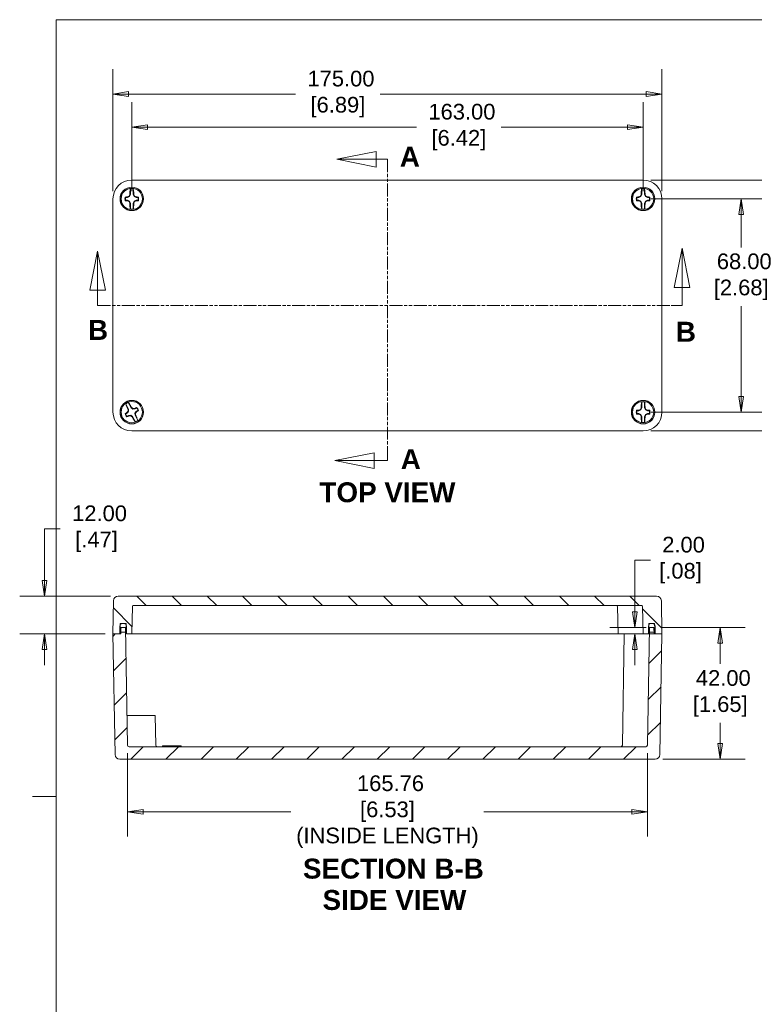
# Model space of a CAD drawing. Header units: millimetres. Extents: x 11 to 684, y 15 to 525.
# Tile 2 of 6: x 11 to 245, y 204 to 518. Entities that reach past the tile are written whole.
import ezdxf

# ---------------------------------------------------------------- set-up
doc = ezdxf.new("R2010")
doc.units = ezdxf.units.MM
doc.header["$LTSCALE"] = 2.5
doc.linetypes.add('DOUBLE_DASH_CHAIN', pattern=[1.2403, 0.6614, -0.0827, 0.1654, -0.0827, 0.1654, -0.0827])
for name, color, linetype, lineweight in [('Dimension (ANSI)', 7, 'Continuous', 9), ('Hatch (ANSI)', 7, 'Continuous', 9), ('Section Line (ANSI)', 7, 'DOUBLE_DASH_CHAIN', 9), ('Sketch Geometry (ANSI)', 7, 'Continuous', 9), ('Symbol (ANSI)', 7, 'Continuous', 9), ('Visible (ANSI)', 7, 'Continuous', 9)]:
    doc.layers.add(name, color=color, linetype=linetype, lineweight=lineweight)
doc.styles.add('Label Text (ANSI)', font='arialbd.ttf')
doc.styles.add('Note Text (ANSI)', font='arial.ttf')
doc.dimstyles.new('Default - mm (ANSI)', dxfattribs={"dimscale": 2.5, "dimtxt": 2, "dimasz": 2, "dimexe": 3.175, "dimexo": 1, "dimgap": 0.8, "dimtad": 0, "dimtih": 1, "dimtoh": 1, "dimrnd": 1e-08, "dimzin": 4, "dimdsep": 46, "dimtxsty": 'Note Text (ANSI)', "dimblk": 'Filled-1', "dimcen": 0.09, "dimdle": 10, "dimclrd": 256, "dimclre": 256, "dimclrt": 256, "dimadec": 1, "dimazin": 0, "dimtfac": 1.524, "dimtofl": 0, "dimtmove": 0, "dimatfit": 3, "dimfxl": 0, "dimtolj": 1, "dimtzin": 0, "dimlwd": -1, "dimlwe": -1, "dimarcsym": 0})

# ---------------------------------------------------------------- blocks, each defined once
blk = doc.blocks.new('Borders Default Border')
at = {"layer": 'Sketch Geometry (ANSI)'}
blk.add_line((8.89, 107.95), (5.87, 107.95), dxfattribs=at)
at = {"layer": 'Sketch Geometry (ANSI)', "flags": 128}
blk.add_lwpolyline([(8.89, 8.89), (8.89, 207.01), (270.51, 207.01), (270.51, 8.89), (8.89, 8.89)], dxfattribs=at)
blk = doc.blocks.new('2dTransSection0')
at = {"layer": 'Section Line (ANSI)', "linetype": 'Continuous'}
for p, q in [((14.18, 177.5), (13.18, 172.5)), ((14.18, 172.5), (14.18, 177.5)), ((15.18, 172.5), (14.18, 177.5)), ((88.7, 177.85), (87.7, 172.85)), ((88.7, 172.85), (88.7, 177.85)), ((89.7, 172.85), (88.7, 177.85)), ((13.18, 172.5), (15.18, 172.5)), ((14.18, 170.56), (14.18, 172.5)), ((87.7, 172.85), (89.7, 172.85)), ((88.7, 170.56), (88.7, 172.85)), ((14.18, 170.56), (15.58, 170.56)), ((87.3, 170.56), (88.7, 170.56))]:
    blk.add_line(p, q, dxfattribs=at)
at = {"layer": 'Section Line (ANSI)', "linetype": 'DOUBLE_DASH_CHAIN'}
blk.add_line((14.18, 170.56), (88.7, 170.56), dxfattribs=at)
at = {"layer": 'Section Line (ANSI)', "linetype": 'Continuous', "flags": 128}
for points in [[(15.18, 172.5), (14.18, 177.5), (13.18, 172.5), (15.18, 172.5)], [(89.7, 172.85), (88.7, 177.85), (87.7, 172.85), (89.7, 172.85)]]:
    blk.add_lwpolyline(points, dxfattribs=at)
at = {"layer": 'Section Line (ANSI)'}
for points in [[(15.18, 172.5), (14.18, 177.5), (13.18, 172.5), (15.18, 172.5)], [(89.7, 172.85), (88.7, 177.85), (87.7, 172.85), (89.7, 172.85)]]:
    blk.add_solid(points, dxfattribs=at)
at = {"layer": 'Section Line (ANSI)', "char_height": 2.54, "attachment_point": 7, "line_spacing_factor": 0.25, "style": 'Label Text (ANSI)'}
for insert in [(12.95, 166.17), (87.91, 165.94)]:
    blk.add_mtext('B', dxfattribs=dict(at, insert=insert))
blk = doc.blocks.new('2dTransSection1')
at = {"layer": 'Section Line (ANSI)', "linetype": 'Continuous'}
for p, q in [((49.7, 190.21), (44.7, 189.21)), ((49.7, 188.21), (49.7, 190.21)), ((49.7, 189.21), (44.7, 189.21)), ((44.7, 189.21), (49.7, 188.21)), ((51.14, 189.21), (49.7, 189.21)), ((51.14, 189.21), (51.14, 187.78)), ((51.14, 152.2), (51.14, 150.77)), ((49.44, 151.77), (44.44, 150.77)), ((49.44, 150.77), (44.44, 150.77)), ((44.44, 150.77), (49.44, 149.77)), ((49.44, 149.77), (49.44, 151.77)), ((51.14, 150.77), (49.44, 150.77))]:
    blk.add_line(p, q, dxfattribs=at)
at = {"layer": 'Section Line (ANSI)', "linetype": 'DOUBLE_DASH_CHAIN'}
blk.add_line((51.14, 189.21), (51.14, 150.77), dxfattribs=at)
at = {"layer": 'Section Line (ANSI)', "linetype": 'Continuous', "flags": 128}
for points in [[(49.7, 190.21), (44.7, 189.21), (49.7, 188.21), (49.7, 190.21)], [(49.44, 151.77), (44.44, 150.77), (49.44, 149.77), (49.44, 151.77)]]:
    blk.add_lwpolyline(points, dxfattribs=at)
at = {"layer": 'Section Line (ANSI)'}
for points in [[(49.7, 190.21), (44.7, 189.21), (49.7, 188.21), (49.7, 190.21)], [(49.44, 151.77), (44.44, 150.77), (49.44, 149.77), (49.44, 151.77)]]:
    blk.add_solid(points, dxfattribs=at)
at = {"layer": 'Section Line (ANSI)', "char_height": 2.54, "attachment_point": 7, "line_spacing_factor": 0.25, "style": 'Label Text (ANSI)'}
for insert in [(52.71, 188.26), (52.83, 149.69)]:
    blk.add_mtext('A', dxfattribs=dict(at, insert=insert))
blk = doc.blocks.new('Filled-1')
at = {"color": 0}
for p, q in [((0, 0), (-1, 0.15)), ((-1, 0.15), (-1, -0.15)), ((-1, 0), (0, 0)), ((-1, -0.15), (0, 0))]:
    blk.add_line(p, q, dxfattribs=at)
at = {"color": 0, "flags": 128}
blk.add_lwpolyline([(-1, -0.15), (0, 0), (-1, 0.15), (-1, -0.15)], dxfattribs=at)
at = {"color": 0}
blk.add_solid([(-1, -0.15), (0, 0), (-1, 0.15), (-1, -0.15)], dxfattribs=at)
blk = doc.blocks.new('*D10')
at = {"layer": 'Defpoints', "color": 0, "transparency": 16777216}
for p in [(215.34, 493.83), (40.34, 460.39), (215.34, 460.39)]:
    blk.add_point(p, dxfattribs=at)
at = {"layer": 'Dimension (ANSI)', "transparency": 16777216}
for p, q in [((40.34, 462.89), (40.34, 501.76)), ((215.34, 462.89), (215.34, 501.76)), ((45.34, 493.83), (98.57, 493.83)), ((210.34, 493.83), (125.54, 493.83))]:
    blk.add_line(p, q, dxfattribs=at)
at = {"layer": 'Dimension (ANSI)', "transparency": 16777216, "xscale": 5, "yscale": 5, "zscale": 5, "rotation": 180}
blk.add_blockref('Filled-1', (40.34, 493.83), dxfattribs=at)
at = {"layer": 'Dimension (ANSI)', "transparency": 16777216, "xscale": 5, "yscale": 5, "zscale": 5}
blk.add_blockref('Filled-1', (215.34, 493.83), dxfattribs=at)
at = {"layer": 'Dimension (ANSI)', "transparency": 16777216, "insert": (112.05, 493.83), "char_height": 5, "attachment_point": 5, "style": 'Note Text (ANSI)'}
blk.add_mtext('\\A1; 175.00\\P[6.89]', dxfattribs=at)
blk = doc.blocks.new('*D11')
at = {"layer": 'Defpoints', "color": 0, "transparency": 16777216}
for p in [(209.34, 466.39), (209.34, 386.39), (258.17, 386.39)]:
    blk.add_point(p, dxfattribs=at)
at = {"layer": 'Dimension (ANSI)', "transparency": 16777216}
for p, q in [((211.84, 466.39), (266.11, 466.39)), ((258.17, 461.39), (258.17, 424)), ((258.17, 391.39), (258.17, 405.23)), ((211.84, 386.39), (266.11, 386.39))]:
    blk.add_line(p, q, dxfattribs=at)
at = {"layer": 'Dimension (ANSI)', "transparency": 16777216, "xscale": 5, "yscale": 5, "zscale": 5}
for p, rotation in [((258.17, 466.39), 90), ((258.17, 386.39), 270)]:
    blk.add_blockref('Filled-1', p, dxfattribs=dict(at, rotation=rotation))
at = {"layer": 'Dimension (ANSI)', "transparency": 16777216, "insert": (258.17, 414.62), "char_height": 5, "attachment_point": 5, "style": 'Note Text (ANSI)'}
blk.add_mtext('\\A1; 80.00\\P[3.15]', dxfattribs=at)
blk = doc.blocks.new('*D12')
at = {"layer": 'Defpoints', "color": 0, "transparency": 16777216}
for p in [(209.34, 483.27), (46.34, 460.39), (209.34, 460.39)]:
    blk.add_point(p, dxfattribs=at)
at = {"layer": 'Dimension (ANSI)', "transparency": 16777216}
for p, q in [((46.34, 462.89), (46.34, 491.2)), ((209.34, 462.89), (209.34, 491.2)), ((51.34, 483.27), (137.13, 483.27)), ((204.34, 483.27), (164.1, 483.27))]:
    blk.add_line(p, q, dxfattribs=at)
at = {"layer": 'Dimension (ANSI)', "transparency": 16777216, "xscale": 5, "yscale": 5, "zscale": 5, "rotation": 180}
blk.add_blockref('Filled-1', (46.34, 483.27), dxfattribs=at)
at = {"layer": 'Dimension (ANSI)', "transparency": 16777216, "xscale": 5, "yscale": 5, "zscale": 5}
blk.add_blockref('Filled-1', (209.34, 483.27), dxfattribs=at)
at = {"layer": 'Dimension (ANSI)', "transparency": 16777216, "insert": (150.61, 483.27), "char_height": 5, "attachment_point": 5, "style": 'Note Text (ANSI)'}
blk.add_mtext('\\A1; 163.00\\P[6.42]', dxfattribs=at)
blk = doc.blocks.new('*D13')
at = {"layer": 'Defpoints', "color": 0, "transparency": 16777216}
for p in [(209.34, 460.39), (209.34, 392.39), (240.61, 392.39)]:
    blk.add_point(p, dxfattribs=at)
at = {"layer": 'Dimension (ANSI)', "transparency": 16777216}
for p, q in [((211.84, 460.39), (248.55, 460.39)), ((240.61, 455.39), (240.61, 444.94)), ((240.61, 397.39), (240.61, 426.18)), ((211.84, 392.39), (248.55, 392.39))]:
    blk.add_line(p, q, dxfattribs=at)
at = {"layer": 'Dimension (ANSI)', "transparency": 16777216, "xscale": 5, "yscale": 5, "zscale": 5}
for p, rotation in [((240.61, 460.39), 90), ((240.61, 392.39), 270)]:
    blk.add_blockref('Filled-1', p, dxfattribs=dict(at, rotation=rotation))
at = {"layer": 'Dimension (ANSI)', "transparency": 16777216, "insert": (240.61, 435.56), "char_height": 5, "attachment_point": 5, "style": 'Note Text (ANSI)'}
blk.add_mtext('\\A1; 68.00\\P[2.68]', dxfattribs=at)
blk = doc.blocks.new('*D17')
at = {"layer": 'Defpoints', "color": 0, "transparency": 16777216}
for p in [(42.02, 333.71), (18.54, 321.71), (40.34, 321.71)]:
    blk.add_point(p, dxfattribs=at)
at = {"layer": 'Dimension (ANSI)', "transparency": 16777216}
for p, q in [((18.54, 338.71), (18.54, 355.22)), ((18.54, 355.22), (23.54, 355.22)), ((39.52, 333.71), (10.6, 333.71)), ((37.84, 321.71), (10.6, 321.71)), ((18.54, 316.71), (18.54, 311.71))]:
    blk.add_line(p, q, dxfattribs=at)
at = {"layer": 'Dimension (ANSI)', "transparency": 16777216, "xscale": 5, "yscale": 5, "zscale": 5}
for p, rotation in [((18.54, 333.71), 270), ((18.54, 321.71), 90)]:
    blk.add_blockref('Filled-1', p, dxfattribs=dict(at, rotation=rotation))
at = {"layer": 'Dimension (ANSI)', "transparency": 16777216, "insert": (35.09, 355.22), "char_height": 5, "attachment_point": 5, "style": 'Note Text (ANSI)'}
blk.add_mtext('\\A1; 12.00\\P[.47]', dxfattribs=at)
blk = doc.blocks.new('*D18')
at = {"layer": 'Defpoints', "color": 0, "transparency": 16777216}
for p in [(212.8, 323.71), (233.93, 323.71), (213.17, 281.71)]:
    blk.add_point(p, dxfattribs=at)
at = {"layer": 'Dimension (ANSI)', "transparency": 16777216}
for p, q in [((215.3, 323.71), (241.86, 323.71)), ((233.93, 318.71), (233.93, 312.1)), ((233.93, 286.71), (233.93, 293.33)), ((215.67, 281.71), (241.86, 281.71))]:
    blk.add_line(p, q, dxfattribs=at)
at = {"layer": 'Dimension (ANSI)', "transparency": 16777216, "xscale": 5, "yscale": 5, "zscale": 5}
for p, rotation in [((233.93, 323.71), 90), ((233.93, 281.71), 270)]:
    blk.add_blockref('Filled-1', p, dxfattribs=dict(at, rotation=rotation))
at = {"layer": 'Dimension (ANSI)', "transparency": 16777216, "insert": (233.93, 302.71), "char_height": 5, "attachment_point": 5, "style": 'Note Text (ANSI)'}
blk.add_mtext('\\A1; 42.00\\P[1.65]', dxfattribs=at)
blk = doc.blocks.new('*D19')
at = {"layer": 'Defpoints', "color": 0, "transparency": 16777216}
for p in [(212.8, 323.71), (206.66, 321.71), (215.34, 321.71)]:
    blk.add_point(p, dxfattribs=at)
at = {"layer": 'Dimension (ANSI)', "transparency": 16777216}
for p, q in [((206.66, 328.71), (206.66, 345.22)), ((206.66, 345.22), (211.66, 345.22)), ((210.3, 323.71), (198.72, 323.71)), ((212.84, 321.71), (198.72, 321.71)), ((206.66, 316.71), (206.66, 311.71))]:
    blk.add_line(p, q, dxfattribs=at)
at = {"layer": 'Dimension (ANSI)', "transparency": 16777216, "xscale": 5, "yscale": 5, "zscale": 5}
for p, rotation in [((206.66, 323.71), 270), ((206.66, 321.71), 90)]:
    blk.add_blockref('Filled-1', p, dxfattribs=dict(at, rotation=rotation))
at = {"layer": 'Dimension (ANSI)', "transparency": 16777216, "insert": (221.26, 345.22), "char_height": 5, "attachment_point": 5, "style": 'Note Text (ANSI)'}
blk.add_mtext('\\A1; 2.00\\P[.08]', dxfattribs=at)
blk = doc.blocks.new('*D20')
at = {"layer": 'Defpoints', "color": 0, "transparency": 16777216}
for p in [(44.96, 286.21), (210.72, 286.21), (210.72, 264.99)]:
    blk.add_point(p, dxfattribs=at)
at = {"layer": 'Dimension (ANSI)', "transparency": 16777216}
for p, q in [((44.96, 283.71), (44.96, 257.05)), ((210.72, 283.71), (210.72, 257.05)), ((49.96, 264.99), (97.07, 264.99)), ((205.72, 264.99), (158.61, 264.99))]:
    blk.add_line(p, q, dxfattribs=at)
at = {"layer": 'Dimension (ANSI)', "transparency": 16777216, "xscale": 5, "yscale": 5, "zscale": 5, "rotation": 180}
blk.add_blockref('Filled-1', (44.96, 264.99), dxfattribs=at)
at = {"layer": 'Dimension (ANSI)', "transparency": 16777216, "xscale": 5, "yscale": 5, "zscale": 5}
blk.add_blockref('Filled-1', (210.72, 264.99), dxfattribs=at)
at = {"layer": 'Dimension (ANSI)', "transparency": 16777216, "insert": (127.84, 264.99), "char_height": 5, "attachment_point": 5, "style": 'Note Text (ANSI)'}
blk.add_mtext('\\A1; 165.76{\\fArial|b0|i0;\\H4.2038;}\\P[6.53]{\\P(INSIDE LENGTH\\fArial|b0|i0;\\H5.0000;)}', dxfattribs=at)

msp = doc.modelspace()

# ---------------------------------------------------------------- hatches: boundary and pattern name
at = {"layer": 'Hatch (ANSI)'}
h = msp.add_hatch(dxfattribs=at)
h.set_pattern_fill('ANSI31', color=256, scale=63.5, angle=90.00021, style=0)
h.set_pattern_definition([(135.0002, (0, 0), (-5.61264, -5.61268), [])])
edge = h.paths.add_edge_path()
edge.add_ellipse((213.656, 332.214), major_axis=(1.5, 0.026), ratio=1, start_angle=0, end_angle=89)
edge.add_line((213.656, 333.714), (42.023, 333.714))
edge.add_ellipse((42.023, 332.214), major_axis=(0, 1.5), ratio=1, start_angle=0, end_angle=89)
edge.add_line((40.523, 332.24), (40.339, 321.714))
edge.add_line((40.339, 321.714), (42.539, 321.714))
edge.add_line((42.539, 321.714), (42.561, 322.214))
edge.add_line((42.561, 322.214), (42.666, 324.616))
edge.add_line((42.666, 324.616), (42.681, 324.964))
edge.add_line((42.681, 324.964), (43.299, 324.964))
edge.add_line((43.299, 324.964), (43.879, 324.964))
edge.add_line((43.879, 324.964), (44.497, 324.964))
edge.add_line((44.497, 324.964), (44.512, 324.616))
edge.add_line((44.512, 324.616), (44.617, 322.214))
edge.add_line((44.617, 322.214), (44.639, 321.714))
edge.add_line((44.639, 321.714), (46.339, 321.714))
edge.add_line((46.339, 321.714), (46.515, 330.469))
edge.add_ellipse((46.765, 330.464), major_axis=(-0.25, 0.005), ratio=1, start_angle=271.15, end_angle=360, ccw=False)
edge.add_line((46.765, 330.714), (208.913, 330.714))
edge.add_ellipse((208.913, 330.464), major_axis=(0, 0.25), ratio=1, start_angle=271.15, end_angle=360, ccw=False)
edge.add_line((209.163, 330.469), (209.339, 321.714))
edge.add_line((209.339, 321.714), (211.039, 321.714))
edge.add_line((211.039, 321.714), (211.061, 322.214))
edge.add_line((211.061, 322.214), (211.166, 324.616))
edge.add_line((211.166, 324.616), (211.181, 324.964))
edge.add_line((211.181, 324.964), (211.799, 324.964))
edge.add_line((211.799, 324.964), (212.379, 324.964))
edge.add_line((212.379, 324.964), (212.997, 324.964))
edge.add_line((212.997, 324.964), (213.012, 324.616))
edge.add_line((213.012, 324.616), (213.117, 322.214))
edge.add_line((213.117, 322.214), (213.139, 321.714))
edge.add_line((213.139, 321.714), (215.339, 321.714))
edge.add_line((215.339, 321.714), (215.155, 332.24))
h = msp.add_hatch(dxfattribs=at)
h.set_pattern_fill('ANSI31', color=256, scale=63.5, style=0)
h.set_pattern_definition([(45, (0, 0), (-5.61266, 5.61266), [])])
edge = h.paths.add_edge_path()
edge.add_ellipse((213.167, 283.214), major_axis=(0, -1.5), ratio=1, start_angle=0, end_angle=89)
edge.add_line((214.667, 283.188), (215.339, 321.714))
edge.add_line((215.339, 321.714), (213.139, 321.714))
edge.add_line((213.139, 321.714), (212.839, 321.714))
edge.add_line((212.839, 321.714), (212.83, 322.214))
edge.add_line((212.83, 322.214), (212.804, 323.714))
edge.add_line((212.804, 323.714), (211.374, 323.714))
edge.add_line((211.374, 323.714), (211.348, 322.214))
edge.add_line((211.348, 322.214), (210.719, 286.205))
edge.add_ellipse((210.219, 286.214), major_axis=(0.5, -0.009), ratio=1, start_angle=271, end_angle=360, ccw=False)
edge.add_line((210.219, 285.714), (45.459, 285.714))
edge.add_ellipse((45.459, 286.214), major_axis=(0, -0.5), ratio=1, start_angle=271, end_angle=360, ccw=False)
edge.add_line((44.959, 286.205), (44.33, 322.214))
edge.add_line((44.33, 322.214), (44.304, 323.714))
edge.add_line((44.304, 323.714), (42.874, 323.714))
edge.add_line((42.874, 323.714), (42.848, 322.214))
edge.add_line((42.848, 322.214), (42.839, 321.714))
edge.add_line((42.839, 321.714), (42.539, 321.714))
edge.add_line((42.539, 321.714), (40.339, 321.714))
edge.add_line((40.339, 321.714), (41.012, 283.188))
edge.add_ellipse((42.511, 283.214), major_axis=(-1.5, -0.026), ratio=1, start_angle=0, end_angle=89)
edge.add_line((42.511, 281.714), (213.167, 281.714))
h = msp.add_hatch(dxfattribs=at)
h.set_pattern_fill('ANSI31', color=256, scale=63.5, angle=14.99998, style=0)
h.set_pattern_definition([(60, (0, 0), (-6.87408, 3.96875), [])])
edge = h.paths.add_edge_path()
edge.add_ellipse((43.879, 324.214), major_axis=(0.75, 0.013), ratio=1, start_angle=0, end_angle=31.38774)
edge.add_ellipse((43.879, 324.214), major_axis=(0.633, 0.402), ratio=1, start_angle=0, end_angle=57.61226)
edge.add_line((43.879, 324.964), (43.299, 324.964))
edge.add_ellipse((43.299, 324.214), major_axis=(0, 0.75), ratio=1, start_angle=0, end_angle=57.61226)
edge.add_ellipse((43.299, 324.214), major_axis=(-0.633, 0.402), ratio=1, start_angle=0, end_angle=31.38774)
edge.add_line((42.549, 324.227), (42.514, 322.214))
edge.add_line((42.514, 322.214), (42.561, 322.214))
edge.add_line((42.561, 322.214), (42.848, 322.214))
edge.add_line((42.848, 322.214), (44.33, 322.214))
edge.add_line((44.33, 322.214), (44.617, 322.214))
edge.add_line((44.617, 322.214), (44.664, 322.214))
edge.add_line((44.664, 322.214), (44.629, 324.227))
edge = h.paths.add_edge_path()
edge.add_ellipse((211.799, 324.214), major_axis=(0, 0.75), ratio=1, start_angle=0, end_angle=57.61226)
edge.add_ellipse((211.799, 324.214), major_axis=(-0.633, 0.402), ratio=1, start_angle=0, end_angle=31.38774)
edge.add_line((211.049, 324.227), (211.014, 322.214))
edge.add_line((211.014, 322.214), (211.061, 322.214))
edge.add_line((211.061, 322.214), (211.348, 322.214))
edge.add_line((211.348, 322.214), (212.83, 322.214))
edge.add_line((212.83, 322.214), (213.117, 322.214))
edge.add_line((213.117, 322.214), (213.164, 322.214))
edge.add_line((213.164, 322.214), (213.129, 324.227))
edge.add_ellipse((212.379, 324.214), major_axis=(0.75, 0.013), ratio=1, start_angle=0, end_angle=31.38774)
edge.add_ellipse((212.379, 324.214), major_axis=(0.633, 0.402), ratio=1, start_angle=0, end_angle=57.61226)
edge.add_line((212.379, 324.964), (211.799, 324.964))

# ---------------------------------------------------------------- linework, layer by layer
at = {"layer": 'Visible (ANSI)'}
for p, q in [((46.338, 466.39), (209.34, 466.39)), ((209.34, 466.39), (46.338, 466.39)), ((45.597, 461.132), (45.89, 461.76)), ((45.728, 461.796), (45.89, 461.76)), ((45.89, 463.632), (45.89, 461.76)), ((46.788, 463.632), (46.788, 461.76)), ((46.951, 461.796), (46.788, 461.76)), ((46.788, 461.76), (47.081, 461.132)), ((208.597, 461.132), (208.89, 461.76)), ((208.728, 461.796), (208.89, 461.76)), ((208.89, 463.632), (208.89, 461.76)), ((209.788, 463.632), (209.788, 461.76)), ((209.951, 461.796), (209.788, 461.76)), ((209.788, 461.76), (210.081, 461.132)), ((40.339, 392.389), (40.339, 460.391)), ((40.339, 460.391), (40.339, 392.389)), ((44.366, 460.839), (44.969, 460.839)), ((44.969, 459.941), (44.366, 459.941)), ((44.933, 461.001), (44.969, 460.839)), ((44.933, 459.778), (44.969, 459.941)), ((44.969, 460.839), (45.597, 461.132)), ((45.597, 459.648), (44.969, 459.941)), ((45.471, 461.258), (45.597, 461.132)), ((45.471, 459.521), (45.597, 459.648)), ((45.89, 459.02), (45.597, 459.648)), ((45.728, 458.984), (45.89, 459.02)), ((45.89, 457.148), (45.89, 459.02)), ((47.081, 459.648), (46.788, 459.02)), ((46.951, 458.984), (46.788, 459.02)), ((46.788, 457.148), (46.788, 459.02)), ((47.208, 461.258), (47.081, 461.132)), ((47.081, 461.132), (47.709, 460.839)), ((47.709, 459.941), (47.081, 459.648)), ((47.208, 459.521), (47.081, 459.648)), ((47.745, 461.001), (47.709, 460.839)), ((47.709, 460.839), (48.312, 460.839)), ((48.312, 459.941), (47.709, 459.941)), ((47.745, 459.778), (47.709, 459.941)), ((207.366, 460.839), (207.969, 460.839)), ((207.969, 459.941), (207.366, 459.941)), ((207.933, 461.001), (207.969, 460.839)), ((207.933, 459.778), (207.969, 459.941)), ((207.969, 460.839), (208.597, 461.132)), ((208.597, 459.648), (207.969, 459.941)), ((208.471, 461.258), (208.597, 461.132)), ((208.471, 459.521), (208.597, 459.648)), ((208.89, 459.02), (208.597, 459.648)), ((208.728, 458.984), (208.89, 459.02)), ((208.89, 457.148), (208.89, 459.02)), ((210.081, 459.648), (209.788, 459.02)), ((209.951, 458.984), (209.788, 459.02)), ((209.788, 457.148), (209.788, 459.02)), ((210.208, 461.258), (210.081, 461.132)), ((210.081, 461.132), (210.709, 460.839)), ((210.709, 459.941), (210.081, 459.648)), ((210.208, 459.521), (210.081, 459.648)), ((210.745, 461.001), (210.709, 460.839)), ((210.709, 460.839), (211.312, 460.839)), ((211.312, 459.941), (210.709, 459.941)), ((210.745, 459.778), (210.709, 459.941)), ((215.339, 460.391), (215.339, 392.389)), ((215.339, 392.389), (215.339, 460.391)), ((208.89, 395.632), (208.89, 393.76)), ((209.788, 395.632), (209.788, 393.76)), ((44.417, 395.039), (45.298, 393.388)), ((44.919, 392.141), (45.335, 392.696)), ((45.138, 393.343), (45.298, 393.388)), ((45.164, 392.747), (45.335, 392.696)), ((45.209, 395.462), (46.09, 393.81)), ((45.335, 392.696), (45.298, 393.388)), ((46.217, 393.919), (46.09, 393.81)), ((46.09, 393.81), (46.645, 393.394)), ((46.697, 393.565), (46.645, 393.394)), ((46.645, 393.394), (47.337, 393.431)), ((47.292, 393.591), (47.337, 393.431)), ((47.337, 393.431), (47.869, 393.715)), ((47.759, 392.639), (47.344, 392.084)), ((48.291, 392.923), (47.759, 392.639)), ((47.868, 392.512), (47.759, 392.639)), ((207.366, 392.839), (207.969, 392.839)), ((207.933, 393.001), (207.969, 392.839)), ((207.969, 392.839), (208.597, 393.132)), ((208.471, 393.258), (208.597, 393.132)), ((208.597, 393.132), (208.89, 393.76)), ((208.728, 393.796), (208.89, 393.76)), ((209.951, 393.796), (209.788, 393.76)), ((209.788, 393.76), (210.081, 393.132)), ((210.208, 393.258), (210.081, 393.132)), ((210.081, 393.132), (210.709, 392.839)), ((210.745, 393.001), (210.709, 392.839)), ((210.709, 392.839), (211.312, 392.839)), ((44.387, 391.857), (44.919, 392.141)), ((45.341, 391.349), (44.809, 391.065)), ((44.81, 392.268), (44.919, 392.141)), ((46.033, 391.386), (45.341, 391.349)), ((45.386, 391.189), (45.341, 391.349)), ((45.982, 391.215), (46.033, 391.386)), ((46.588, 390.97), (46.033, 391.386)), ((46.461, 390.861), (46.588, 390.97)), ((47.469, 389.318), (46.588, 390.97)), ((47.514, 392.032), (47.344, 392.084)), ((47.344, 392.084), (47.38, 391.392)), ((47.541, 391.437), (47.38, 391.392)), ((48.261, 389.741), (47.38, 391.392)), ((207.969, 391.941), (207.366, 391.941)), ((207.933, 391.778), (207.969, 391.941)), ((208.597, 391.648), (207.969, 391.941)), ((208.471, 391.521), (208.597, 391.648)), ((208.89, 391.02), (208.597, 391.648)), ((208.728, 390.984), (208.89, 391.02)), ((208.89, 389.148), (208.89, 391.02)), ((210.081, 391.648), (209.788, 391.02)), ((209.951, 390.984), (209.788, 391.02)), ((209.788, 389.148), (209.788, 391.02)), ((210.709, 391.941), (210.081, 391.648)), ((210.208, 391.521), (210.081, 391.648)), ((211.312, 391.941), (210.709, 391.941)), ((210.745, 391.778), (210.709, 391.941)), ((209.34, 386.39), (46.338, 386.39)), ((46.338, 386.39), (209.34, 386.39)), ((213.656, 333.714), (42.023, 333.714)), ((40.523, 332.24), (40.339, 321.714)), ((46.339, 321.714), (46.515, 330.469)), ((46.765, 330.714), (208.913, 330.714)), ((201.339, 321.714), (201.163, 330.469)), ((209.163, 330.469), (209.339, 321.714)), ((215.339, 321.714), (215.155, 332.24)), ((42.549, 324.227), (42.514, 322.214)), ((42.539, 321.714), (42.681, 324.964)), ((42.681, 324.964), (44.497, 324.964)), ((42.874, 323.714), (42.839, 321.714)), ((44.304, 323.714), (42.874, 323.714)), ((43.879, 324.964), (43.299, 324.964)), ((44.959, 286.205), (44.304, 323.714)), ((44.497, 324.964), (44.639, 321.714)), ((44.664, 322.214), (44.629, 324.227)), ((211.374, 323.714), (210.719, 286.205)), ((211.049, 324.227), (211.014, 322.214)), ((211.039, 321.714), (211.181, 324.964)), ((211.181, 324.964), (212.997, 324.964)), ((212.804, 323.714), (211.374, 323.714)), ((212.379, 324.964), (211.799, 324.964)), ((212.839, 321.714), (212.804, 323.714)), ((212.997, 324.964), (213.139, 321.714)), ((213.164, 322.214), (213.129, 324.227)), ((42.839, 321.714), (40.339, 321.714)), ((40.339, 321.714), (41.012, 283.188)), ((40.339, 321.714), (42.539, 321.714)), ((42.514, 322.214), (44.664, 322.214)), ((44.639, 321.714), (46.339, 321.714)), ((46.81, 321.714), (46.339, 321.714)), ((46.81, 321.714), (54.325, 321.714)), ((54.824, 321.714), (54.325, 321.714)), ((200.839, 321.714), (54.824, 321.714)), ((201.339, 321.714), (200.839, 321.714)), ((201.339, 321.714), (208.869, 321.714)), ((203.339, 321.714), (202.719, 286.205)), ((209.339, 321.714), (208.869, 321.714)), ((209.339, 321.714), (211.039, 321.714)), ((211.014, 322.214), (213.164, 322.214)), ((215.339, 321.714), (212.839, 321.714)), ((213.139, 321.714), (215.339, 321.714)), ((214.667, 283.188), (215.339, 321.714)), ((44.793, 295.714), (49.839, 295.714)), ((53.839, 295.714), (49.839, 295.714)), ((53.839, 295.714), (54.005, 286.205)), ((210.219, 285.714), (45.459, 285.714)), ((56.105, 285.964), (62.076, 285.964)), ((56.105, 285.714), (56.105, 285.964)), ((62.076, 285.714), (62.076, 285.964)), ((42.511, 281.714), (213.167, 281.714))]:
    msp.add_line(p, q, dxfattribs=at)
for centre, radius in [((46.339, 460.39), 3.75), ((46.339, 460.39), 3.698), ((46.339, 460.39), 3.4), ((209.339, 460.39), 3.75), ((209.339, 460.39), 3.698), ((209.339, 460.39), 3.4), ((46.339, 392.39), 3.75), ((46.339, 392.39), 3.698), ((46.339, 392.39), 3.4), ((209.339, 392.39), 3.75), ((209.339, 392.39), 3.698), ((209.339, 392.39), 3.4)]:
    msp.add_circle(centre, radius, dxfattribs=at)
for centre, radius, start, end in [((46.339, 460.39), 3.273, 82.1207, 97.8793), ((209.339, 460.39), 3.273, 82.1207, 97.8793), ((46.339, 460.39), 2.173, 164.03095, 195.96905), ((46.339, 460.39), 2.024, 167.19038, 192.80962), ((46.339, 460.39), 2.024, 347.19038, 12.80962), ((46.339, 460.39), 2.173, 344.03095, 15.96905), ((209.339, 460.39), 2.173, 164.03095, 195.96905), ((209.339, 460.39), 2.024, 167.19038, 192.80962), ((209.339, 460.39), 2.024, 347.19038, 12.80962), ((209.339, 460.39), 2.173, 344.03095, 15.96905), ((46.339, 460.39), 3.273, 262.1207, 277.8793), ((209.339, 460.39), 3.273, 262.1207, 277.8793), ((209.339, 392.39), 3.273, 82.1207, 97.8793), ((46.339, 392.39), 3.273, 110.19661, 125.95522), ((46.339, 392.39), 2.024, 15.2663, 40.88554), ((46.339, 392.39), 2.173, 12.10687, 44.04496), ((209.339, 392.39), 2.173, 164.03095, 195.96905), ((209.339, 392.39), 2.024, 167.19038, 192.80962), ((209.339, 392.39), 2.024, 347.19038, 12.80962), ((209.339, 392.39), 2.173, 344.03095, 15.96905), ((46.339, 392.39), 2.173, 192.10687, 224.04496), ((46.339, 392.39), 2.024, 195.2663, 220.88554), ((46.339, 392.39), 3.273, 290.19661, 305.95522), ((209.339, 392.39), 3.273, 262.1207, 277.8793), ((42.023, 332.214), 1.5, 90, 179), ((213.656, 332.214), 1.5, 1, 90), ((46.765, 330.464), 0.25, 90, 178.85), ((200.913, 330.464), 0.25, 1.15, 90), ((208.913, 330.464), 0.25, 1.15, 90), ((43.299, 324.214), 0.75, 90, 179), ((43.879, 324.214), 0.75, 1, 90), ((211.799, 324.214), 0.75, 90, 179), ((212.379, 324.214), 0.75, 1, 90), ((45.459, 286.214), 0.5, 181, 270), ((54.505, 286.214), 0.5, 181, 270), ((202.219, 286.214), 0.5, 270, 359), ((210.219, 286.214), 0.5, 270, 359), ((42.511, 283.214), 1.5, 181, 270), ((213.167, 283.214), 1.5, 270, 359)]:
    msp.add_arc(centre, radius, start, end, dxfattribs=at)
for centre, major_axis, ratio, start_param, end_param in [((46.34, 460.389), (-4.244, 4.244), 0.9996955, 5.4979394, 7.0684312), ((46.34, 460.389), (-4.244, 4.244), 0.9996955, 5.4979394, 7.0684312), ((209.338, 460.389), (4.244, 4.244), 0.9996955, 5.4979394, 7.0684312), ((209.338, 460.389), (4.244, 4.244), 0.9996955, 5.4979394, 7.0684312), ((47.701, 459.753), (6.489, 13.869), 0.1736482, 1.504481, 1.5434547), ((48.364, 460.39), (0, 15.25), 0.1736482, 1.4354287, 1.4784466), ((44.314, 460.39), (0, -15.25), 0.1736482, 1.663146, 1.706164), ((44.977, 459.753), (6.489, -13.869), 0.1736482, 1.598138, 1.6371116), ((210.701, 459.753), (6.489, 13.869), 0.1736482, 1.504481, 1.5434547), ((211.364, 460.39), (0, 15.25), 0.1736482, 1.4354287, 1.4784466), ((207.314, 460.39), (0, -15.25), 0.1736482, 1.663146, 1.706164), ((207.977, 459.753), (6.489, -13.869), 0.1736482, 1.598138, 1.6371116), ((46.339, 458.365), (15.25, 0), 0.1736482, 1.663146, 1.706164), ((46.339, 462.415), (-15.25, 0), 0.1736482, 1.4354287, 1.4784466), ((46.976, 459.028), (13.869, 6.489), 0.1736482, 1.598138, 1.6371116), ((46.976, 461.752), (-13.869, 6.489), 0.1736482, 1.504481, 1.5434547), ((47.701, 461.027), (-6.489, 13.869), 0.1736482, 1.598138, 1.6371116), ((48.364, 460.39), (0, 15.25), 0.1736482, 1.663146, 1.706164), ((44.314, 460.39), (0, -15.25), 0.1736482, 1.4354287, 1.4784466), ((44.977, 461.027), (-6.489, -13.869), 0.1736482, 1.504481, 1.5434547), ((45.702, 459.028), (13.869, -6.489), 0.1736482, 1.504481, 1.5434547), ((45.702, 461.752), (-13.869, -6.489), 0.1736482, 1.598138, 1.6371116), ((46.339, 458.365), (15.25, 0), 0.1736482, 1.4354287, 1.4784466), ((46.339, 462.415), (-15.25, 0), 0.1736482, 1.663146, 1.706164), ((209.339, 458.365), (15.25, 0), 0.1736482, 1.663146, 1.706164), ((209.339, 462.415), (-15.25, 0), 0.1736482, 1.4354287, 1.4784466), ((209.976, 459.028), (13.869, 6.489), 0.1736482, 1.598138, 1.6371116), ((209.976, 461.752), (-13.869, 6.489), 0.1736482, 1.504481, 1.5434547), ((210.701, 461.027), (-6.489, 13.869), 0.1736482, 1.598138, 1.6371116), ((211.364, 460.39), (0, 15.25), 0.1736482, 1.663146, 1.706164), ((207.314, 460.39), (0, -15.25), 0.1736482, 1.4354287, 1.4784466), ((207.977, 461.027), (-6.489, -13.869), 0.1736482, 1.504481, 1.5434547), ((208.702, 459.028), (13.869, -6.489), 0.1736482, 1.504481, 1.5434547), ((208.702, 461.752), (-13.869, -6.489), 0.1736482, 1.598138, 1.6371116), ((209.339, 458.365), (15.25, 0), 0.1736482, 1.4354287, 1.4784466), ((209.339, 462.415), (-15.25, 0), 0.1736482, 1.663146, 1.706164), ((47.542, 391.488), (9.183, 12.253), 0.1736482, 1.598138, 1.6371116), ((48.126, 393.343), (-7.177, 13.456), 0.1736482, 1.4354287, 1.4784466), ((47.84, 392.469), (-0.802, 15.291), 0.1736482, 1.504481, 1.5434547), ((44.552, 391.437), (7.177, -13.456), 0.1736482, 1.663146, 1.706164), ((45.438, 391.187), (12.253, -9.183), 0.1736482, 1.598138, 1.6371116), ((46.418, 390.889), (15.291, 0.802), 0.1736482, 1.504481, 1.5434547), ((47.292, 390.603), (13.456, 7.177), 0.1736482, 1.4354287, 1.4784466), ((45.136, 393.292), (-9.183, -12.253), 0.1736482, 1.598138, 1.6371116), ((45.386, 394.177), (-13.456, -7.177), 0.1736482, 1.663146, 1.706164), ((209.339, 390.365), (15.25, 0), 0.1736482, 1.663146, 1.706164), ((209.976, 391.028), (13.869, 6.489), 0.1736482, 1.598138, 1.6371116), ((210.701, 391.753), (6.489, 13.869), 0.1736482, 1.504481, 1.5434547), ((211.364, 392.39), (0, 15.25), 0.1736482, 1.4354287, 1.4784466), ((207.314, 392.39), (0, -15.25), 0.1736482, 1.663146, 1.706164), ((207.977, 391.753), (6.489, -13.869), 0.1736482, 1.598138, 1.6371116), ((208.702, 391.028), (13.869, -6.489), 0.1736482, 1.504481, 1.5434547), ((209.339, 390.365), (15.25, 0), 0.1736482, 1.4354287, 1.4784466), ((46.34, 392.391), (-4.244, -4.244), 0.9996955, 5.4979394, 7.0684312), ((46.34, 392.391), (-4.244, -4.244), 0.9996955, 5.4979394, 7.0684312), ((47.292, 390.603), (13.456, 7.177), 0.1736482, 1.663146, 1.706164), ((45.386, 394.177), (-13.456, -7.177), 0.1736482, 1.4354287, 1.4784466), ((46.26, 393.891), (-15.291, -0.802), 0.1736482, 1.504481, 1.5434547), ((47.241, 393.593), (-12.253, 9.183), 0.1736482, 1.598138, 1.6371116), ((48.126, 393.343), (-7.177, 13.456), 0.1736482, 1.663146, 1.706164), ((44.838, 392.311), (0.802, -15.291), 0.1736482, 1.504481, 1.5434547), ((44.552, 391.437), (7.177, -13.456), 0.1736482, 1.4354287, 1.4784466), ((209.339, 394.415), (-15.25, 0), 0.1736482, 1.4354287, 1.4784466), ((209.976, 393.752), (-13.869, 6.489), 0.1736482, 1.504481, 1.5434547), ((210.701, 393.027), (-6.489, 13.869), 0.1736482, 1.598138, 1.6371116), ((211.364, 392.39), (0, 15.25), 0.1736482, 1.663146, 1.706164), ((209.338, 392.391), (4.244, -4.244), 0.9996955, 5.4979394, 7.0684312), ((209.338, 392.391), (4.244, -4.244), 0.9996955, 5.4979394, 7.0684312), ((207.314, 392.39), (0, -15.25), 0.1736482, 1.4354287, 1.4784466), ((207.977, 393.027), (-6.489, -13.869), 0.1736482, 1.504481, 1.5434547), ((208.702, 393.752), (-13.869, -6.489), 0.1736482, 1.598138, 1.6371116), ((209.339, 394.415), (-15.25, 0), 0.1736482, 1.663146, 1.706164)]:
    msp.add_ellipse(centre, major_axis=major_axis, ratio=ratio, start_param=start_param, end_param=end_param, dxfattribs=at)
for points, knots in [([(45.741, 462.479), (45.745, 462.6), (45.751, 462.72), (45.77, 462.998), (45.791, 463.186), (45.835, 463.441), (45.863, 463.558), (45.89, 463.632)], [0.68879134, 0.68879134, 0.68879134, 0.68879134, 0.72255267, 0.72255267, 0.77863308, 0.77863308, 0.82952638, 0.82952638, 0.82952638, 0.82952638]), ([(46.788, 463.632), (46.815, 463.558), (46.843, 463.441), (46.887, 463.186), (46.908, 462.998), (46.928, 462.72), (46.934, 462.6), (46.937, 462.479)], [0.0591837, 0.0591837, 0.0591837, 0.0591837, 0.110077, 0.110077, 0.16615742, 0.16615742, 0.19991875, 0.19991875, 0.19991875, 0.19991875]), ([(208.741, 462.479), (208.745, 462.6), (208.751, 462.72), (208.77, 462.998), (208.791, 463.186), (208.835, 463.441), (208.863, 463.558), (208.89, 463.632)], [0.68879134, 0.68879134, 0.68879134, 0.68879134, 0.72255267, 0.72255267, 0.77863308, 0.77863308, 0.82952638, 0.82952638, 0.82952638, 0.82952638]), ([(209.788, 463.632), (209.815, 463.558), (209.843, 463.441), (209.887, 463.186), (209.908, 462.998), (209.928, 462.72), (209.934, 462.6), (209.937, 462.479)], [0.0591837, 0.0591837, 0.0591837, 0.0591837, 0.110077, 0.110077, 0.16615742, 0.16615742, 0.19991875, 0.19991875, 0.19991875, 0.19991875]), ([(45.89, 457.148), (45.863, 457.222), (45.835, 457.339), (45.791, 457.594), (45.77, 457.782), (45.751, 458.059), (45.745, 458.18), (45.741, 458.301)], [0.0591837, 0.0591837, 0.0591837, 0.0591837, 0.110077, 0.110077, 0.16615742, 0.16615742, 0.19991875, 0.19991875, 0.19991875, 0.19991875]), ([(46.937, 458.301), (46.934, 458.18), (46.928, 458.059), (46.908, 457.782), (46.887, 457.594), (46.843, 457.339), (46.815, 457.222), (46.788, 457.148)], [0.68879134, 0.68879134, 0.68879134, 0.68879134, 0.72255267, 0.72255267, 0.77863308, 0.77863308, 0.82952638, 0.82952638, 0.82952638, 0.82952638]), ([(208.89, 457.148), (208.863, 457.222), (208.835, 457.339), (208.791, 457.594), (208.77, 457.782), (208.751, 458.059), (208.745, 458.18), (208.741, 458.301)], [0.0591837, 0.0591837, 0.0591837, 0.0591837, 0.110077, 0.110077, 0.16615742, 0.16615742, 0.19991875, 0.19991875, 0.19991875, 0.19991875]), ([(209.937, 458.301), (209.934, 458.18), (209.928, 458.059), (209.908, 457.782), (209.887, 457.594), (209.843, 457.339), (209.815, 457.222), (209.788, 457.148)], [0.68879134, 0.68879134, 0.68879134, 0.68879134, 0.72255267, 0.72255267, 0.77863308, 0.77863308, 0.82952638, 0.82952638, 0.82952638, 0.82952638]), ([(208.741, 394.479), (208.745, 394.6), (208.751, 394.72), (208.77, 394.998), (208.791, 395.186), (208.835, 395.441), (208.863, 395.558), (208.89, 395.632)], [0.68879134, 0.68879134, 0.68879134, 0.68879134, 0.72255267, 0.72255267, 0.77863308, 0.77863308, 0.82952638, 0.82952638, 0.82952638, 0.82952638]), ([(209.788, 395.632), (209.815, 395.558), (209.843, 395.441), (209.887, 395.186), (209.908, 394.998), (209.928, 394.72), (209.934, 394.6), (209.937, 394.479)], [0.0591837, 0.0591837, 0.0591837, 0.0591837, 0.110077, 0.110077, 0.16615742, 0.16615742, 0.19991875, 0.19991875, 0.19991875, 0.19991875]), ([(44.829, 393.952), (44.775, 394.06), (44.723, 394.169), (44.61, 394.423), (44.54, 394.599), (44.458, 394.845), (44.428, 394.961), (44.417, 395.039)], [0.68879134, 0.68879134, 0.68879134, 0.68879134, 0.72255267, 0.72255267, 0.77863308, 0.77863308, 0.82952638, 0.82952638, 0.82952638, 0.82952638]), ([(45.209, 395.462), (45.268, 395.409), (45.348, 395.319), (45.506, 395.115), (45.614, 394.959), (45.761, 394.723), (45.824, 394.62), (45.883, 394.514)], [0.0591837, 0.0591837, 0.0591837, 0.0591837, 0.110077, 0.110077, 0.16615742, 0.16615742, 0.19991875, 0.19991875, 0.19991875, 0.19991875]), ([(47.469, 389.318), (47.41, 389.371), (47.33, 389.461), (47.172, 389.665), (47.065, 389.821), (46.917, 390.057), (46.855, 390.16), (46.795, 390.265)], [0.0591837, 0.0591837, 0.0591837, 0.0591837, 0.110077, 0.110077, 0.16615742, 0.16615742, 0.19991875, 0.19991875, 0.19991875, 0.19991875]), ([(47.85, 390.828), (47.904, 390.72), (47.955, 390.611), (48.069, 390.357), (48.138, 390.181), (48.22, 389.935), (48.25, 389.819), (48.261, 389.741)], [0.68879134, 0.68879134, 0.68879134, 0.68879134, 0.72255267, 0.72255267, 0.77863308, 0.77863308, 0.82952638, 0.82952638, 0.82952638, 0.82952638]), ([(208.89, 389.148), (208.863, 389.222), (208.835, 389.339), (208.791, 389.594), (208.77, 389.782), (208.751, 390.059), (208.745, 390.18), (208.741, 390.301)], [0.0591837, 0.0591837, 0.0591837, 0.0591837, 0.110077, 0.110077, 0.16615742, 0.16615742, 0.19991875, 0.19991875, 0.19991875, 0.19991875]), ([(209.937, 390.301), (209.934, 390.18), (209.928, 390.059), (209.908, 389.782), (209.887, 389.594), (209.843, 389.339), (209.815, 389.222), (209.788, 389.148)], [0.68879134, 0.68879134, 0.68879134, 0.68879134, 0.72255267, 0.72255267, 0.77863308, 0.77863308, 0.82952638, 0.82952638, 0.82952638, 0.82952638])]:
    msp.add_open_spline(points, degree=3, knots=knots, dxfattribs=at)
for points, degree in [([(45.741, 462.479), (45.741, 462.469), (45.741, 462.458), (45.741, 462.448)], 3), ([(46.938, 462.448), (46.937, 462.458), (46.937, 462.469), (46.937, 462.479)], 3), ([(208.741, 462.479), (208.741, 462.469), (208.741, 462.458), (208.741, 462.448)], 3), ([(209.938, 462.448), (209.937, 462.458), (209.937, 462.469), (209.937, 462.479)], 3), ([(44.281, 460.988), (44.271, 460.988), (44.26, 460.988), (44.25, 460.988)], 3), ([(44.366, 460.839), (44.308, 460.911), (44.25, 460.988)], 2), ([(44.366, 459.941), (44.308, 459.869), (44.25, 459.792)], 2), ([(44.25, 459.792), (44.26, 459.792), (44.271, 459.792), (44.281, 459.791)], 3), ([(48.428, 460.988), (48.37, 460.911), (48.312, 460.839)], 2), ([(48.428, 459.792), (48.37, 459.869), (48.312, 459.941)], 2), ([(48.428, 460.988), (48.418, 460.988), (48.407, 460.988), (48.397, 460.988)], 3), ([(48.397, 459.791), (48.407, 459.792), (48.418, 459.792), (48.428, 459.792)], 3), ([(207.281, 460.988), (207.271, 460.988), (207.26, 460.988), (207.25, 460.988)], 3), ([(207.366, 460.839), (207.308, 460.911), (207.25, 460.988)], 2), ([(207.366, 459.941), (207.308, 459.869), (207.25, 459.792)], 2), ([(207.25, 459.792), (207.26, 459.792), (207.271, 459.792), (207.281, 459.791)], 3), ([(211.428, 460.988), (211.37, 460.911), (211.312, 460.839)], 2), ([(211.428, 459.792), (211.37, 459.869), (211.312, 459.941)], 2), ([(211.428, 460.988), (211.418, 460.988), (211.407, 460.988), (211.397, 460.988)], 3), ([(211.397, 459.791), (211.407, 459.792), (211.418, 459.792), (211.428, 459.792)], 3), ([(45.741, 458.332), (45.741, 458.322), (45.741, 458.311), (45.741, 458.301)], 3), ([(46.937, 458.301), (46.937, 458.311), (46.937, 458.322), (46.938, 458.332)], 3), ([(208.741, 458.332), (208.741, 458.322), (208.741, 458.311), (208.741, 458.301)], 3), ([(209.937, 458.301), (209.937, 458.311), (209.937, 458.322), (209.938, 458.332)], 3), ([(44.829, 393.952), (44.833, 393.943), (44.838, 393.933), (44.842, 393.924)], 3), ([(45.899, 394.488), (45.894, 394.496), (45.888, 394.505), (45.883, 394.514)], 3), ([(47.901, 393.9), (47.886, 393.806), (47.869, 393.715)], 2), ([(47.901, 393.9), (47.892, 393.896), (47.882, 393.891), (47.873, 393.887)], 3), ([(48.464, 392.846), (48.376, 392.886), (48.291, 392.923)], 2), ([(48.437, 392.83), (48.446, 392.835), (48.455, 392.841), (48.464, 392.846)], 3), ([(207.281, 392.988), (207.271, 392.988), (207.26, 392.988), (207.25, 392.988)], 3), ([(207.366, 392.839), (207.308, 392.911), (207.25, 392.988)], 2), ([(208.741, 394.479), (208.741, 394.469), (208.741, 394.458), (208.741, 394.448)], 3), ([(209.938, 394.448), (209.937, 394.458), (209.937, 394.469), (209.937, 394.479)], 3), ([(211.428, 392.988), (211.37, 392.911), (211.312, 392.839)], 2), ([(211.428, 392.988), (211.418, 392.988), (211.407, 392.988), (211.397, 392.988)], 3), ([(44.241, 391.949), (44.233, 391.944), (44.224, 391.939), (44.215, 391.934)], 3), ([(44.387, 391.857), (44.302, 391.894), (44.215, 391.934)], 2), ([(44.809, 391.065), (44.792, 390.974), (44.777, 390.879)], 2), ([(44.777, 390.879), (44.787, 390.884), (44.796, 390.889), (44.805, 390.893)], 3), ([(46.78, 390.292), (46.785, 390.283), (46.79, 390.274), (46.795, 390.265)], 3), ([(47.85, 390.828), (47.845, 390.837), (47.84, 390.847), (47.836, 390.856)], 3), ([(207.366, 391.941), (207.308, 391.869), (207.25, 391.792)], 2), ([(207.25, 391.792), (207.26, 391.792), (207.271, 391.792), (207.281, 391.791)], 3), ([(208.741, 390.332), (208.741, 390.322), (208.741, 390.311), (208.741, 390.301)], 3), ([(209.937, 390.301), (209.937, 390.311), (209.937, 390.322), (209.938, 390.332)], 3), ([(211.428, 391.792), (211.37, 391.869), (211.312, 391.941)], 2), ([(211.397, 391.791), (211.407, 391.792), (211.418, 391.792), (211.428, 391.792)], 3)]:
    msp.add_open_spline(points, degree=degree, dxfattribs=at)

# ---------------------------------------------------------------- block references
at = {"xscale": 2.5, "yscale": 2.5, "zscale": 2.5}
msp.add_blockref('Borders Default Border', (0, 0), dxfattribs=at)
at = {"layer": 'Section Line (ANSI)', "xscale": 2.5, "yscale": 2.5, "zscale": 2.5}
for name in ['2dTransSection1', '2dTransSection0']:
    msp.add_blockref(name, (0, 0), dxfattribs=at)

# ---------------------------------------------------------------- texts
at = {"layer": 'Symbol (ANSI)', "char_height": 6.35, "attachment_point": 7, "line_spacing_factor": 0.25, "style": 'Label Text (ANSI)'}
for s, insert in [('TOP VIEW', (106.149, 363.577)), ('SECTION B-B', (100.898, 243.578)), ('SIDE VIEW', (107.145, 233.585))]:
    msp.add_mtext(s, dxfattribs=dict(at, insert=insert))

# ---------------------------------------------------------------- dimensions: what is measured, and where the dimension line sits
at = {"layer": 'Dimension (ANSI)'}
for base, p1, p2, angle, text, override, picture, middle in [((215.339, 493.827), (40.339, 460.391), (215.339, 460.391), 180, ' <>\\X[6.89]', {"dimgap": 0.8, "dimtih": 0, "dimtoh": 0, "dimdec": 2, "dimpost": '\\X', "dimtol": 0, "dimlim": 0, "dimtp": 0, "dimtm": 0, "dimtdec": 2, "dimatfit": 1}, '*D10', (112.052, 493.827)), ((209.339, 483.266), (46.339, 460.39), (209.339, 460.39), 180, ' <>\\X[6.42]', {"dimgap": 0.8, "dimtih": 0, "dimtoh": 0, "dimdec": 2, "dimpost": '\\X', "dimtol": 0, "dimlim": 0, "dimtp": 0, "dimtm": 0, "dimtdec": 2, "dimatfit": 1}, '*D12', (150.612, 483.266)), ((258.172, 386.39), (209.34, 466.39), (209.34, 386.39), 90, ' <>\\X[3.15]', {"dimgap": 0.8, "dimdec": 2, "dimpost": '\\X', "dimtol": 0, "dimlim": 0, "dimtp": 0, "dimtm": 0, "dimtdec": 2, "dimatfit": 1}, '*D11', (258.172, 414.615)), ((240.611, 392.39), (209.339, 460.39), (209.339, 392.39), 90, ' <>\\X[2.68]', {"dimgap": 0.8, "dimdec": 2, "dimpost": '\\X', "dimtol": 0, "dimlim": 0, "dimtp": 0, "dimtm": 0, "dimtdec": 2, "dimatfit": 1}, '*D13', (240.611, 435.56)), ((18.542, 321.714), (42.023, 333.714), (40.339, 321.714), 90, ' <>\\X[.47]', {"dimgap": 0.8, "dimdec": 2, "dimpost": '\\X', "dimtol": 0, "dimlim": 0, "dimtp": 0, "dimtm": 0, "dimtdec": 2, "dimatfit": 1}, '*D17', (35.085, 355.221)), ((206.659, 321.714), (212.804, 323.714), (215.339, 321.714), 90, ' <>\\X[.08]', {"dimgap": 0.8, "dimdec": 2, "dimpost": '\\X', "dimtol": 0, "dimlim": 0, "dimtp": 0, "dimtm": 0, "dimtdec": 2, "dimatfit": 1}, '*D19', (221.26, 345.221)), ((233.926, 323.714), (213.167, 281.714), (212.804, 323.714), 270, ' <>\\X[1.65]', {"dimgap": 0.8, "dimdec": 2, "dimpost": '\\X', "dimtol": 0, "dimlim": 0, "dimtp": 0, "dimtm": 0, "dimtdec": 2, "dimatfit": 1}, '*D18', (233.926, 302.714)), ((210.719, 264.992), (44.959, 286.205), (210.719, 286.205), 180, ' <>{\\fArial|b0|i0;\\H4.2038;}\\X[6.53]{\\P(INSIDE LENGTH\\fArial|b0|i0;\\H5.0000;)}', {"dimgap": 0.8, "dimtih": 0, "dimtoh": 0, "dimdec": 2, "dimpost": '\\X', "dimtol": 0, "dimlim": 0, "dimtp": 0, "dimtm": 0, "dimtdec": 2, "dimatfit": 1}, '*D20', (127.839, 264.992))]:
    dim = msp.add_linear_dim(base=base, p1=p1, p2=p2, angle=angle, text=text, dimstyle='Default - mm (ANSI)', override=override, dxfattribs=at)
    dim.commit()
    dim.dimension.update_dxf_attribs({"geometry": picture, "text_midpoint": middle, "dimtype": 160})

doc.saveas('drawing.dxf')
